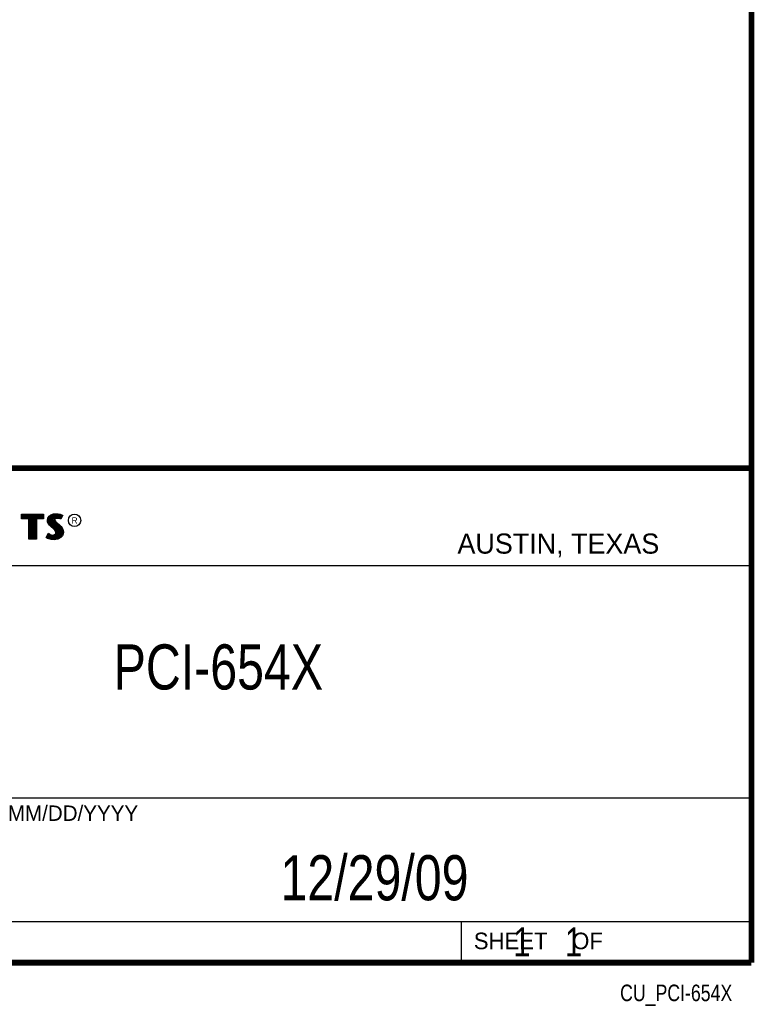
# Model space of a CAD drawing. Header units: inches. Extents: x 0.2 to 16.8, y 0.1 to 10.8.
# Tile 17 of 19: x 14.2 to 16.8, y 0.1 to 3.5. Entities that reach past the tile are written whole.
import ezdxf
from ezdxf.enums import TextEntityAlignment as Align

# ---------------------------------------------------------------- set-up
doc = ezdxf.new("R2010")
doc.units = ezdxf.units.IN
doc.header["$LTSCALE"] = 0.935
doc.header["$MEASUREMENT"] = 0
doc.layers.get('0').update_dxf_attribs({"linetype": 'CONTINUOUS'})
doc.styles.get("Standard").update_dxf_attribs({"font": 'txt', "width": 0.8})

msp = doc.modelspace()

# ---------------------------------------------------------------- linework, layer by layer
at = {"color": 2, "linetype": 'CONTINUOUS'}
for p, q in [((13.06524, 1.96953), (16.74504, 1.96953)), ((16.74504, 1.96953), (16.74504, 0.26053)), ((14.22365, 1.81126), (14.30046, 1.81126)), ((14.22365, 1.79499), (14.22365, 1.81126)), ((14.22618, 1.80873), (14.29793, 1.80873)), ((14.22618, 1.79752), (14.22618, 1.80873)), ((14.22819, 1.79752), (14.22819, 1.80873)), ((14.23167, 1.79752), (14.23167, 1.80873)), ((14.23514, 1.79752), (14.23514, 1.80873)), ((14.23862, 1.79752), (14.23862, 1.80873)), ((14.24209, 1.79752), (14.24209, 1.80873)), ((14.24557, 1.79752), (14.24557, 1.80873)), ((14.24904, 1.79752), (14.24904, 1.80873)), ((14.25137, 1.79752), (14.25252, 1.80873)), ((14.25599, 1.72656), (14.25599, 1.80873)), ((14.25947, 1.72656), (14.25947, 1.80873)), ((14.26295, 1.72656), (14.26295, 1.80873)), ((14.26642, 1.72656), (14.26642, 1.80873)), ((14.2699, 1.72656), (14.2699, 1.80873)), ((14.27274, 1.79752), (14.27337, 1.80873)), ((14.27685, 1.79752), (14.27685, 1.80873)), ((14.28032, 1.79752), (14.28032, 1.80873)), ((14.2838, 1.79752), (14.2838, 1.80873)), ((14.28727, 1.79752), (14.28727, 1.80873)), ((14.29075, 1.79752), (14.29075, 1.80873)), ((14.29422, 1.79752), (14.29422, 1.80873)), ((14.29793, 1.80873), (14.29793, 1.79752)), ((14.30046, 1.81126), (14.30046, 1.79499)), ((14.3194, 1.80385), (14.32555, 1.80834)), ((14.32555, 1.80834), (14.33424, 1.81179)), ((14.32678, 1.80611), (14.33486, 1.80932)), ((14.32898, 1.76843), (14.32898, 1.80699)), ((14.33245, 1.76552), (14.33245, 1.80836)), ((14.33424, 1.81179), (14.34384, 1.81284)), ((14.33486, 1.80932), (14.34389, 1.81031)), ((14.33704, 1.7936), (14.33593, 1.80943)), ((14.33941, 1.7967), (14.33941, 1.80981)), ((14.34288, 1.79844), (14.34288, 1.81019)), ((14.34384, 1.81284), (14.35029, 1.81239)), ((14.34389, 1.81031), (14.34994, 1.80988)), ((14.34636, 1.79907), (14.34636, 1.81013)), ((14.34983, 1.79906), (14.34983, 1.80989)), ((14.34994, 1.80988), (14.35666, 1.80845)), ((14.35029, 1.81239), (14.35734, 1.81089)), ((14.35331, 1.79848), (14.35331, 1.80917)), ((14.35666, 1.80845), (14.36074, 1.80705)), ((14.35678, 1.79763), (14.35678, 1.80841)), ((14.35734, 1.81089), (14.36169, 1.80939)), ((14.36649, 1.80715), (14.35959, 1.79335)), ((14.36026, 1.80033), (14.36026, 1.80721)), ((14.36074, 1.80705), (14.36307, 1.80596)), ((14.36169, 1.80939), (14.36649, 1.80715)), ((14.24884, 1.79499), (14.22365, 1.79499)), ((14.25137, 1.79752), (14.22618, 1.79752)), ((14.24884, 1.72404), (14.24884, 1.79499)), ((14.25137, 1.72656), (14.25137, 1.79752)), ((14.29793, 1.79752), (14.27274, 1.79752)), ((14.27274, 1.79752), (14.27274, 1.72656)), ((14.30046, 1.79499), (14.27527, 1.79499)), ((14.27527, 1.79499), (14.27527, 1.72404)), ((14.31325, 1.78946), (14.31475, 1.79695)), ((14.31385, 1.78376), (14.31325, 1.78946)), ((14.3158, 1.77866), (14.31385, 1.78376)), ((14.31475, 1.79695), (14.3194, 1.80385)), ((14.3158, 1.78934), (14.31713, 1.79596)), ((14.31633, 1.78435), (14.3158, 1.78934)), ((14.3185, 1.77476), (14.3158, 1.77866)), ((14.31805, 1.77985), (14.31633, 1.78435)), ((14.31713, 1.79596), (14.32125, 1.80207)), ((14.32044, 1.77639), (14.31805, 1.77985)), ((14.32375, 1.76952), (14.3185, 1.77476)), ((14.31855, 1.77853), (14.31855, 1.79807)), ((14.32545, 1.77138), (14.32044, 1.77639)), ((14.32125, 1.80207), (14.32678, 1.80611)), ((14.32203, 1.77481), (14.32203, 1.80264)), ((14.3255, 1.77133), (14.3255, 1.80518)), ((14.33593, 1.76261), (14.33679, 1.7911)), ((14.33704, 1.7936), (14.33679, 1.7911)), ((14.33679, 1.7911), (14.33761, 1.78743)), ((14.33867, 1.79617), (14.33704, 1.7936)), ((14.33761, 1.78743), (14.34129, 1.78287)), ((14.34106, 1.7979), (14.33867, 1.79617)), ((14.33949, 1.79275), (14.33934, 1.79125)), ((14.33934, 1.79125), (14.33994, 1.78856)), ((14.33941, 1.75939), (14.33941, 1.7852)), ((14.34054, 1.7944), (14.33949, 1.79275)), ((14.33994, 1.78856), (14.34309, 1.78466)), ((14.34219, 1.7956), (14.34054, 1.7944)), ((14.34424, 1.79884), (14.34106, 1.7979)), ((14.34129, 1.78287), (14.35294, 1.77319)), ((14.34474, 1.79635), (14.34219, 1.7956)), ((14.34288, 1.75517), (14.34288, 1.78155)), ((14.34309, 1.78466), (14.35464, 1.77506)), ((14.34737, 1.79919), (14.34424, 1.79884)), ((14.34744, 1.79665), (14.34474, 1.79635)), ((14.34636, 1.72661), (14.34636, 1.77866)), ((14.35061, 1.79902), (14.34737, 1.79919)), ((14.35029, 1.7965), (14.34744, 1.79665)), ((14.34983, 1.72707), (14.34983, 1.77577)), ((14.35479, 1.7956), (14.35029, 1.7965)), ((14.35542, 1.79805), (14.35061, 1.79902)), ((14.35294, 1.77319), (14.35598, 1.77015)), ((14.35331, 1.7293), (14.35331, 1.77282)), ((14.35464, 1.77506), (14.35779, 1.77192)), ((14.35719, 1.79485), (14.35479, 1.7956)), ((14.35826, 1.79717), (14.35542, 1.79805)), ((14.35959, 1.79335), (14.35719, 1.79485)), ((14.35857, 1.79697), (14.35826, 1.79717)), ((14.36307, 1.80596), (14.35857, 1.79697)), ((14.3092, 1.73054), (14.317, 1.74493)), ((14.31252, 1.73136), (14.31784, 1.74119)), ((14.317, 1.74493), (14.3203, 1.74253)), ((14.31784, 1.74119), (14.31898, 1.74036)), ((14.31855, 1.72796), (14.31898, 1.74036)), ((14.31898, 1.74036), (14.32261, 1.73855)), ((14.3203, 1.74253), (14.3236, 1.74088)), ((14.32203, 1.72722), (14.32203, 1.73875)), ((14.32261, 1.73855), (14.32738, 1.7369)), ((14.3236, 1.74088), (14.32795, 1.73938)), ((14.33574, 1.75947), (14.32375, 1.76952)), ((14.33745, 1.76134), (14.32545, 1.77138)), ((14.32795, 1.73938), (14.33185, 1.73893)), ((14.33185, 1.73893), (14.33544, 1.73923)), ((14.33544, 1.73923), (14.33814, 1.74028)), ((14.33964, 1.75557), (14.33574, 1.75947)), ((14.34163, 1.75716), (14.33745, 1.76134)), ((14.33814, 1.74028), (14.34069, 1.74208)), ((14.33935, 1.73804), (14.34257, 1.74031)), ((14.34189, 1.75198), (14.33964, 1.75557)), ((14.34069, 1.74208), (14.34219, 1.74448)), ((14.34423, 1.75301), (14.34163, 1.75716)), ((14.34294, 1.74823), (14.34189, 1.75198)), ((14.34219, 1.74448), (14.34294, 1.74823)), ((14.34257, 1.74031), (14.34458, 1.74353)), ((14.34288, 1.72615), (14.34288, 1.74053)), ((14.34554, 1.74833), (14.34423, 1.75301)), ((14.34458, 1.74353), (14.34554, 1.74833)), ((14.35598, 1.77015), (14.35902, 1.76697)), ((14.35678, 1.7306), (14.35678, 1.76931)), ((14.35779, 1.77192), (14.36094, 1.76862)), ((14.35902, 1.76697), (14.36239, 1.76262)), ((14.36026, 1.73444), (14.36026, 1.76537)), ((14.36094, 1.76862), (14.36454, 1.76397)), ((14.36239, 1.76262), (14.36489, 1.75763)), ((14.3657, 1.7434), (14.36314, 1.73763)), ((14.36373, 1.73828), (14.36489, 1.75763)), ((14.36454, 1.76397), (14.36724, 1.75857)), ((14.36489, 1.75763), (14.36609, 1.75375)), ((14.36814, 1.74268), (14.36529, 1.73624)), ((14.3665, 1.74848), (14.3657, 1.7434)), ((14.36609, 1.75375), (14.3665, 1.74848)), ((14.36724, 1.75857), (14.36859, 1.75423)), ((14.36904, 1.74838), (14.36814, 1.74268)), ((14.36859, 1.75423), (14.36904, 1.74838)), ((14.27527, 1.72404), (14.24884, 1.72404)), ((14.27274, 1.72656), (14.25137, 1.72656)), ((14.31415, 1.72724), (14.3092, 1.73054)), ((14.31534, 1.72949), (14.31252, 1.73136)), ((14.31895, 1.72529), (14.31415, 1.72724)), ((14.31508, 1.72959), (14.31508, 1.73608)), ((14.31969, 1.72772), (14.31534, 1.72949)), ((14.326, 1.72379), (14.31895, 1.72529)), ((14.32645, 1.72628), (14.31969, 1.72772)), ((14.3255, 1.72642), (14.3255, 1.73755)), ((14.332, 1.72289), (14.326, 1.72379)), ((14.33223, 1.72541), (14.32645, 1.72628)), ((14.32738, 1.7369), (14.3318, 1.73639)), ((14.32898, 1.7259), (14.32898, 1.73672)), ((14.3318, 1.73639), (14.33602, 1.73675)), ((14.33634, 1.72274), (14.332, 1.72289)), ((14.33622, 1.72528), (14.33223, 1.72541)), ((14.33245, 1.72538), (14.33245, 1.73632)), ((14.33593, 1.72524), (14.33593, 1.73671)), ((14.33602, 1.73675), (14.33935, 1.73804)), ((14.34918, 1.72698), (14.33622, 1.72528)), ((14.34999, 1.72454), (14.33634, 1.72274)), ((14.33941, 1.7257), (14.33941, 1.73806)), ((14.35799, 1.73194), (14.34918, 1.72698)), ((14.35959, 1.72994), (14.34999, 1.72454)), ((14.36314, 1.73763), (14.35799, 1.73194)), ((14.36529, 1.73624), (14.35959, 1.72994)), ((13.06532, 1.63288), (16.75003, 1.63288)), ((13.06524, 0.82953), (16.74504, 0.82953)), ((13.06524, 0.40053), (16.74504, 0.40053)), ((15.74504, 0.40053), (15.74504, 0.26053)), ((13.06524, 0.26053), (16.74504, 0.26053)), ((15.74616, 0.26074), (16.74616, 0.26074)), ((15.74616, 0.26074), (15.74616, 0.26024)), ((15.74616, 0.26024), (16.74616, 0.26024)), ((16.74616, 0.26074), (16.74616, 0.26024))]:
    msp.add_line(p, q, dxfattribs=at)
at = {"color": 7, "linetype": 'CONTINUOUS', "const_width": 0.02}
for points in [[(16.75, 0.25859), (16.75, 10.75859)], [(11.47181, 1.97017), (16.75, 1.97072)], [(0.25, 0.25859), (16.75, 0.25859)]]:
    msp.add_lwpolyline(points, dxfattribs=at)
at = {"color": 2, "linetype": 'CONTINUOUS'}
msp.add_circle((14.40744, 1.78964), 0.02154, dxfattribs=at)

# ---------------------------------------------------------------- texts
for s, height, p in [('R', 0.02174, (14.39705, 1.77824)), ('AUSTIN, TEXAS', 0.069617, (15.73268, 1.67446)), ('MM/DD/YYYY', 0.053254, (14.1765, 0.74944)), ('SHEET    OF', 0.057262, (15.78922, 0.30524))]:
    msp.add_text(s, height=height, dxfattribs=at).set_placement(p)
at = {"color": 2, "linetype": 'CONTINUOUS', "width": 0.8}
msp.add_text('CU_PCI-654X', height=0.057262, dxfattribs=at).set_placement((16.68366, 0.12536), align=Align.RIGHT)
at = {"color": 7, "linetype": 'CONTINUOUS'}
for s, insert, char_height, width, attachment_point in [('PCI-654X\\P ', (14.90514, 1.36034), 0.15625, 1, 2), ('12/29/09 ', (15.44554, 0.63066), 0.15625, 1.125, 2), ('    1    1', (15.80754, 0.38053), 0.1, 0.8, 1)]:
    msp.add_mtext(s, dxfattribs=dict(at, insert=insert, char_height=char_height, width=width, attachment_point=attachment_point))

doc.saveas('drawing.dxf')
